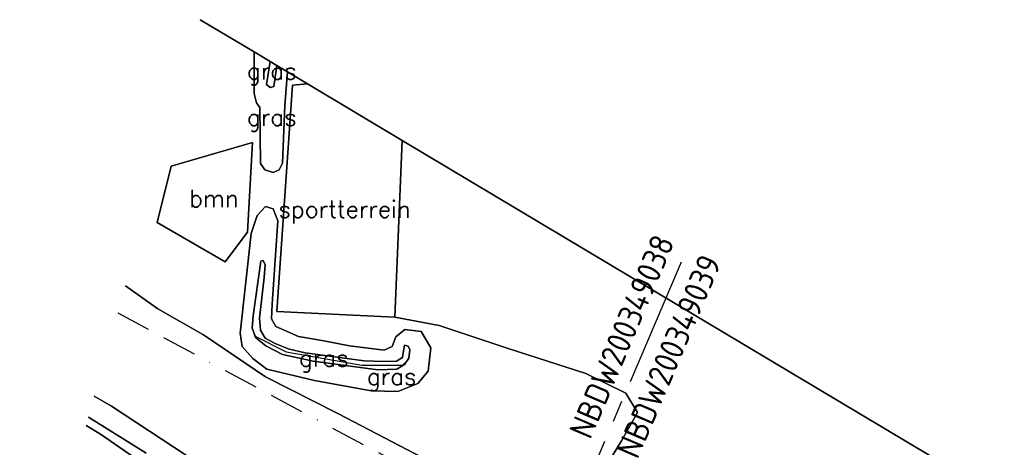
# Model space of a CAD drawing. Header units: millimetres. Extents: x 129727 to 131402, y 399018 to 399724.
# Tile 24 of 60: x 129781 to 129926, y 399662 to 399724. Entities that reach past the tile are written whole.
import ezdxf
from ezdxf.enums import TextEntityAlignment as Align

# ---------------------------------------------------------------- set-up
doc = ezdxf.new("R2010")
doc.units = ezdxf.units.MM
doc.linetypes.add('BORDERX2', pattern=[88.9, 25.4, -12.7, 25.4, -12.7, 0, -12.7])
doc.linetypes.add('CENTRE2', pattern=[28.575, 19.05, -3.175, 3.175, -3.175])
for name, color, linetype in [('EWD-LINE70', 4, 'Continuous'), ('EWD-TO-NW-VERWIJS', 7, 'Continuous'), ('EWD-TXT35', 3, 'Continuous'), ('LKI-VW-BUI-VE', 1, 'Continuous'), ('MDI-IN-OPNAMEGRENS', 7, 'Continuous'), ('MDI-VL-BEPLANTING', 7, 'Continuous'), ('MDI-VL-COMBI', 7, 'Continuous'), ('MDI-VL-GRAS', 7, 'Continuous'), ('MDI-VL-TALUD', 7, 'Continuous'), ('MDI-XX-BEPLANTING', 80, 'Continuous'), ('MDI-XX-COMBI', 10, 'Continuous'), ('MDI-XX-GRAS', 7, 'Continuous'), ('MDI-XX-RASTER', 255, 'Continuous'), ('MDI-XX-TALUD', 84, 'Continuous'), ('MDI-XX-TERREINAFSCH', 253, 'Continuous')]:
    doc.layers.add(name, color=color, linetype=linetype)
doc.styles.add('ISO', font='ISO.SHX')
doc.styles.add('ROMANS25', font='ROMANS.shx', dxfattribs={"height": 2.5})

# ---------------------------------------------------------------- blocks, each defined once
blk = doc.blocks.new('AN001')
at = {"layer": 'EWD-LINE70', "linetype": 'CENTRE2'}
blk.add_line((-125, 0), (125, 0), dxfattribs=at)
at = {"layer": 'EWD-TXT35', "style": 'ISO'}
for tag, p in [('1', (125, 2)), ('2', (125, -5.5))]:
    blk.add_attdef(tag, text='', height=3.5, dxfattribs=at).set_placement(p, align=Align.RIGHT)

msp = doc.modelspace()

# ---------------------------------------------------------------- linework, layer by layer
at = {"layer": 'LKI-VW-BUI-VE', "linetype": 'BORDERX2', "ltscale": 0.2, "flags": 128}
msp.add_lwpolyline([(129795.527, 399681.24), (129842.66, 399655.99), (129856.81, 399648.46), (129882.428, 399635.337), (129926.769, 399611.69), (129967.06, 399589.971), (129974.073, 399586.23), (129998.512, 399571.695), (130000, 399570.805)], dxfattribs=at)
at = {"layer": 'MDI-IN-OPNAMEGRENS'}
for p, q in [((129815.538, 399719.523), (129807.639, 399724.247)), ((129817.858, 399718.136), (129815.538, 399719.523)), ((129818.855, 399717.54), (129817.858, 399718.136)), ((129820.419, 399716.604), (129818.855, 399717.54)), ((129823.371, 399714.839), (129820.419, 399716.604)), ((129837.233, 399706.549), (129823.371, 399714.839)), ((129918.061, 399658.279), (129837.233, 399706.549))]:
    msp.add_line(p, q, dxfattribs=at)
at = {"layer": 'MDI-VL-BEPLANTING'}
for p, q in [((129836.177, 399680.628), (129837.233, 399706.549)), ((129837.233, 399706.549), (129918.061, 399658.279)), ((129803.384, 399702.776), (129815.276, 399706.224)), ((129815.276, 399706.224), (129814.566, 399693.073)), ((129801.288, 399694.519), (129803.384, 399702.776)), ((129803.384, 399702.776), (129803.384, 399702.776)), ((129811.261, 399688.74), (129801.288, 399694.519)), ((129814.566, 399693.073), (129811.261, 399688.74)), ((129796.643, 399685.204), (129801.42, 399681.832)), ((129801.42, 399681.832), (129808.081, 399678.027)), ((129842.652, 399679.407), (129836.177, 399680.628)), ((129852.77, 399676.026), (129842.652, 399679.407)), ((129808.081, 399678.027), (129817.192, 399671.86)), ((129864.166, 399672.367), (129852.77, 399676.026)), ((129817.192, 399671.86), (129827.825, 399666.52)), ((129870.048, 399669.483), (129864.166, 399672.367)), ((129794.61, 399667.579), (129792.087, 399669.026)), ((129871.755, 399666.662), (129870.048, 399669.483)), ((129805.619, 399660.323), (129794.61, 399667.579)), ((129827.825, 399666.52), (129848.777, 399655.565)), ((129869.436, 399662.489), (129871.755, 399666.662)), ((129866.668, 399658.028), (129869.436, 399662.489))]:
    msp.add_line(p, q, dxfattribs=at)
at = {"layer": 'MDI-VL-COMBI'}
for p, q in [((129818.857, 399681.439), (129821.171, 399714.633)), ((129821.171, 399714.633), (129823.371, 399714.839)), ((129823.371, 399714.839), (129837.233, 399706.549)), ((129837.233, 399706.549), (129836.177, 399680.628)), ((129837.233, 399706.549), (129837.233, 399706.549)), ((129836.177, 399680.628), (129818.857, 399681.439))]:
    msp.add_line(p, q, dxfattribs=at)
at = {"layer": 'MDI-VL-GRAS'}
for p, q in [((129807.639, 399724.247), (129815.538, 399719.523)), ((129815.553, 399713.432), (129815.538, 399719.523)), ((129815.538, 399719.523), (129817.858, 399718.136)), ((129815.538, 399719.523), (129815.553, 399713.432)), ((129817.363, 399714.733), (129817.858, 399718.136)), ((129817.858, 399718.136), (129817.363, 399714.733)), ((129817.858, 399718.136), (129818.855, 399717.54)), ((129818.855, 399717.54), (129818.43, 399714.446)), ((129818.43, 399714.446), (129818.855, 399717.54)), ((129818.855, 399717.54), (129818.855, 399717.54)), ((129818.855, 399717.54), (129820.419, 399716.604)), ((129820.419, 399716.604), (129820.01, 399711.684)), ((129820.01, 399711.684), (129820.419, 399716.604)), ((129820.419, 399716.604), (129820.419, 399716.604)), ((129820.419, 399716.604), (129823.371, 399714.839)), ((129817.886, 399714.293), (129817.363, 399714.733)), ((129817.363, 399714.733), (129817.886, 399714.293)), ((129818.43, 399714.446), (129817.886, 399714.293)), ((129817.886, 399714.293), (129818.43, 399714.446)), ((129821.171, 399714.633), (129818.857, 399681.439)), ((129823.371, 399714.839), (129821.171, 399714.633)), ((129815.868, 399712.041), (129815.553, 399713.432)), ((129815.553, 399713.432), (129815.868, 399712.041)), ((129816.359, 399711.351), (129815.868, 399712.041)), ((129815.868, 399712.041), (129816.359, 399711.351)), ((129816.454, 399703.169), (129816.359, 399711.351)), ((129816.359, 399711.351), (129816.454, 399703.169)), ((129820.01, 399711.684), (129819.705, 399703.196)), ((129819.705, 399703.196), (129820.01, 399711.684)), ((129815.276, 399706.224), (129803.384, 399702.776)), ((129814.566, 399693.073), (129815.276, 399706.224)), ((129803.384, 399702.776), (129801.288, 399694.519)), ((129803.384, 399702.776), (129803.384, 399702.776)), ((129817.081, 399702.214), (129816.454, 399703.169)), ((129816.454, 399703.169), (129817.081, 399702.214)), ((129818.307, 399701.828), (129817.081, 399702.214)), ((129817.081, 399702.214), (129818.307, 399701.828)), ((129819.189, 399702.24), (129818.307, 399701.828)), ((129818.307, 399701.828), (129819.189, 399702.24)), ((129819.705, 399703.196), (129819.189, 399702.24)), ((129819.189, 399702.24), (129819.705, 399703.196)), ((129817.183, 399696.841), (129815.977, 399695.549)), ((129815.977, 399695.549), (129817.183, 399696.841)), ((129818.338, 399696.505), (129817.183, 399696.841)), ((129817.183, 399696.841), (129818.338, 399696.505)), ((129819.006, 399694.747), (129818.338, 399696.505)), ((129818.338, 399696.505), (129819.006, 399694.747)), ((129818.338, 399696.505), (129818.338, 399696.505)), ((129815.977, 399695.549), (129815.118, 399692.886)), ((129815.118, 399692.886), (129815.977, 399695.549)), ((129815.977, 399695.549), (129815.977, 399695.549)), ((129818.188, 399682.539), (129819.006, 399694.747)), ((129819.006, 399694.747), (129818.188, 399682.539)), ((129801.288, 399694.519), (129811.261, 399688.74)), ((129811.261, 399688.74), (129814.566, 399693.073)), ((129815.118, 399692.886), (129813.484, 399678.3)), ((129813.484, 399678.3), (129815.118, 399692.886)), ((129816.503, 399688.853), (129816.839, 399688.931)), ((129816.839, 399688.931), (129816.503, 399688.853)), ((129816.839, 399688.931), (129817.139, 399688.301)), ((129817.139, 399688.301), (129816.839, 399688.931)), ((129815.404, 399680.804), (129816.503, 399688.853)), ((129816.503, 399688.853), (129815.404, 399680.804)), ((129816.503, 399688.853), (129816.503, 399688.853)), ((129817.139, 399688.301), (129817.019, 399686.46)), ((129817.019, 399686.46), (129817.139, 399688.301)), ((129817.019, 399686.46), (129816.33, 399680.495)), ((129816.33, 399680.495), (129817.019, 399686.46)), ((129817.019, 399686.46), (129817.019, 399686.46)), ((129801.42, 399681.832), (129796.643, 399685.204)), ((129808.081, 399678.027), (129801.42, 399681.832)), ((129818.057, 399680.369), (129818.188, 399682.539)), ((129818.188, 399682.539), (129818.057, 399680.369)), ((129815.242, 399678.998), (129815.404, 399680.804)), ((129815.404, 399680.804), (129815.242, 399678.998)), ((129816.33, 399680.495), (129816.448, 399678.74)), ((129816.448, 399678.74), (129816.33, 399680.495)), ((129818.706, 399679.254), (129818.057, 399680.369)), ((129818.057, 399680.369), (129818.706, 399679.254)), ((129818.857, 399681.439), (129836.177, 399680.628)), ((129836.177, 399680.628), (129842.652, 399679.407)), ((129815.769, 399677.611), (129815.242, 399678.998)), ((129815.242, 399678.998), (129815.769, 399677.611)), ((129822.062, 399677.808), (129818.706, 399679.254)), ((129818.706, 399679.254), (129822.062, 399677.808)), ((129837.61, 399678.829), (129836.324, 399677.726)), ((129836.324, 399677.726), (129837.61, 399678.829)), ((129840.047, 399678.528), (129837.61, 399678.829)), ((129837.61, 399678.829), (129840.047, 399678.528)), ((129842.652, 399679.407), (129852.77, 399676.026)), ((129817.192, 399671.86), (129808.081, 399678.027)), ((129813.484, 399678.3), (129813.751, 399676.306)), ((129813.751, 399676.306), (129813.484, 399678.3)), ((129817.24, 399676.442), (129815.769, 399677.611)), ((129815.769, 399677.611), (129817.24, 399676.442)), ((129816.448, 399678.74), (129817.135, 399677.563)), ((129817.135, 399677.563), (129816.448, 399678.74)), ((129817.135, 399677.563), (129818.618, 399676.779)), ((129818.618, 399676.779), (129817.135, 399677.563)), ((129825.766, 399677.132), (129822.062, 399677.808)), ((129822.062, 399677.808), (129825.766, 399677.132)), ((129836.324, 399677.726), (129835.789, 399676.32)), ((129835.789, 399676.32), (129836.324, 399677.726)), ((129841.472, 399676.107), (129840.047, 399678.528)), ((129840.047, 399678.528), (129841.472, 399676.107)), ((129813.751, 399676.306), (129815.332, 399674.582)), ((129815.332, 399674.582), (129813.751, 399676.306)), ((129819.71, 399675.15), (129817.24, 399676.442)), ((129817.24, 399676.442), (129819.71, 399675.15)), ((129818.618, 399676.779), (129820.514, 399675.966)), ((129820.514, 399675.966), (129818.618, 399676.779)), ((129820.514, 399675.966), (129823.01, 399675.378)), ((129823.01, 399675.378), (129820.514, 399675.966)), ((129829.528, 399676.41), (129825.766, 399677.132)), ((129825.766, 399677.132), (129829.528, 399676.41)), ((129834.62, 399675.788), (129829.528, 399676.41)), ((129829.528, 399676.41), (129834.62, 399675.788)), ((129835.789, 399676.32), (129834.62, 399675.788)), ((129834.62, 399675.788), (129835.789, 399676.32)), ((129837.446, 399675.707), (129837.603, 399676.496)), ((129837.603, 399676.496), (129837.446, 399675.707)), ((129837.603, 399676.496), (129838.143, 399676.358)), ((129838.143, 399676.358), (129837.603, 399676.496)), ((129838.143, 399676.358), (129838.344, 399675.852)), ((129838.344, 399675.852), (129838.143, 399676.358)), ((129841.081, 399672.683), (129841.472, 399676.107)), ((129841.472, 399676.107), (129841.081, 399672.683)), ((129852.77, 399676.026), (129864.166, 399672.367)), ((129815.332, 399674.582), (129817.384, 399672.995)), ((129817.384, 399672.995), (129815.332, 399674.582)), ((129824.179, 399674.178), (129819.71, 399675.15)), ((129819.71, 399675.15), (129824.179, 399674.178)), ((129823.01, 399675.378), (129831.681, 399674.219)), ((129831.681, 399674.219), (129823.01, 399675.378)), ((129836.402, 399674.159), (129837.278, 399674.7)), ((129837.278, 399674.7), (129836.402, 399674.159)), ((129837.278, 399674.7), (129837.446, 399675.707)), ((129837.446, 399675.707), (129837.278, 399674.7)), ((129838.2, 399674.603), (129837.598, 399673.678)), ((129837.598, 399673.678), (129838.2, 399674.603)), ((129838.344, 399675.852), (129838.2, 399674.603)), ((129838.2, 399674.603), (129838.344, 399675.852)), ((129833.665, 399672.881), (129824.179, 399674.178)), ((129824.179, 399674.178), (129833.665, 399672.881)), ((129831.681, 399674.219), (129834.536, 399674.102)), ((129834.536, 399674.102), (129831.681, 399674.219)), ((129834.536, 399674.102), (129836.402, 399674.159)), ((129836.402, 399674.159), (129834.536, 399674.102)), ((129837.598, 399673.678), (129836.456, 399672.987)), ((129836.456, 399672.987), (129837.598, 399673.678)), ((129827.825, 399666.52), (129817.192, 399671.86)), ((129817.384, 399672.995), (129824.385, 399671.355)), ((129824.385, 399671.355), (129817.384, 399672.995)), ((129836.456, 399672.987), (129833.665, 399672.881)), ((129833.665, 399672.881), (129836.456, 399672.987)), ((129839.536, 399670.882), (129841.081, 399672.683)), ((129841.081, 399672.683), (129839.536, 399670.882)), ((129864.166, 399672.367), (129870.048, 399669.483)), ((129824.385, 399671.355), (129832.69, 399669.841)), ((129832.69, 399669.841), (129824.385, 399671.355)), ((129836.611, 399669.731), (129839.536, 399670.882)), ((129839.536, 399670.882), (129836.611, 399669.731)), ((129792.087, 399669.026), (129794.61, 399667.579)), ((129832.69, 399669.841), (129836.611, 399669.731)), ((129836.611, 399669.731), (129832.69, 399669.841)), ((129870.048, 399669.483), (129871.755, 399666.662)), ((129794.61, 399667.579), (129805.619, 399660.323)), ((129799.697, 399660.656), (129791.221, 399665.954)), ((129791.221, 399665.954), (129799.697, 399660.656)), ((129848.777, 399655.565), (129827.825, 399666.52)), ((129871.755, 399666.662), (129869.436, 399662.489)), ((129790.882, 399664.75), (129792.986, 399663.458)), ((129792.986, 399663.458), (129790.882, 399664.75)), ((129792.986, 399663.458), (129815.582, 399647.961)), ((129815.582, 399647.961), (129792.986, 399663.458)), ((129869.436, 399662.489), (129866.668, 399658.028))]:
    msp.add_line(p, q, dxfattribs=at)
at = {"layer": 'MDI-VL-TALUD'}
for p, q in [((129815.553, 399713.432), (129815.538, 399719.523)), ((129815.538, 399719.523), (129817.858, 399718.136)), ((129817.858, 399718.136), (129817.363, 399714.733)), ((129818.43, 399714.446), (129818.855, 399717.54)), ((129818.855, 399717.54), (129820.419, 399716.604)), ((129820.419, 399716.604), (129820.01, 399711.684)), ((129820.419, 399716.604), (129820.419, 399716.604)), ((129817.363, 399714.733), (129817.886, 399714.293)), ((129817.886, 399714.293), (129818.43, 399714.446)), ((129815.868, 399712.041), (129815.553, 399713.432)), ((129816.359, 399711.351), (129815.868, 399712.041)), ((129816.454, 399703.169), (129816.359, 399711.351)), ((129820.01, 399711.684), (129819.705, 399703.196)), ((129817.081, 399702.214), (129816.454, 399703.169)), ((129818.307, 399701.828), (129817.081, 399702.214)), ((129819.189, 399702.24), (129818.307, 399701.828)), ((129819.705, 399703.196), (129819.189, 399702.24)), ((129815.977, 399695.549), (129817.183, 399696.841)), ((129817.183, 399696.841), (129818.338, 399696.505)), ((129818.338, 399696.505), (129819.006, 399694.747)), ((129815.118, 399692.886), (129815.977, 399695.549)), ((129819.006, 399694.747), (129818.188, 399682.539)), ((129813.484, 399678.3), (129815.118, 399692.886)), ((129816.839, 399688.931), (129816.503, 399688.853)), ((129817.139, 399688.301), (129816.839, 399688.931)), ((129816.503, 399688.853), (129815.404, 399680.804)), ((129817.019, 399686.46), (129817.139, 399688.301)), ((129816.33, 399680.495), (129817.019, 399686.46)), ((129817.019, 399686.46), (129817.019, 399686.46)), ((129818.188, 399682.539), (129818.057, 399680.369)), ((129815.404, 399680.804), (129815.242, 399678.998)), ((129816.448, 399678.74), (129816.33, 399680.495)), ((129818.057, 399680.369), (129818.706, 399679.254)), ((129815.242, 399678.998), (129815.769, 399677.611)), ((129818.706, 399679.254), (129822.062, 399677.808)), ((129836.324, 399677.726), (129837.61, 399678.829)), ((129837.61, 399678.829), (129840.047, 399678.528)), ((129813.751, 399676.306), (129813.484, 399678.3)), ((129815.769, 399677.611), (129817.24, 399676.442)), ((129817.135, 399677.563), (129816.448, 399678.74)), ((129818.618, 399676.779), (129817.135, 399677.563)), ((129822.062, 399677.808), (129825.766, 399677.132)), ((129835.789, 399676.32), (129836.324, 399677.726)), ((129840.047, 399678.528), (129841.472, 399676.107)), ((129815.332, 399674.582), (129813.751, 399676.306)), ((129817.24, 399676.442), (129819.71, 399675.15)), ((129820.514, 399675.966), (129818.618, 399676.779)), ((129823.01, 399675.378), (129820.514, 399675.966)), ((129825.766, 399677.132), (129829.528, 399676.41)), ((129825.766, 399677.132), (129825.766, 399677.132)), ((129829.528, 399676.41), (129834.62, 399675.788)), ((129834.62, 399675.788), (129835.789, 399676.32)), ((129837.603, 399676.496), (129837.446, 399675.707)), ((129838.143, 399676.358), (129837.603, 399676.496)), ((129838.344, 399675.852), (129838.143, 399676.358)), ((129841.472, 399676.107), (129841.081, 399672.683)), ((129817.384, 399672.995), (129815.332, 399674.582)), ((129819.71, 399675.15), (129824.179, 399674.178)), ((129831.681, 399674.219), (129823.01, 399675.378)), ((129837.278, 399674.7), (129836.402, 399674.159)), ((129837.446, 399675.707), (129837.278, 399674.7)), ((129837.598, 399673.678), (129838.2, 399674.603)), ((129838.2, 399674.603), (129838.344, 399675.852)), ((129824.179, 399674.178), (129833.665, 399672.881)), ((129834.536, 399674.102), (129831.681, 399674.219)), ((129836.402, 399674.159), (129834.536, 399674.102)), ((129836.456, 399672.987), (129837.598, 399673.678)), ((129824.385, 399671.355), (129817.384, 399672.995)), ((129833.665, 399672.881), (129836.456, 399672.987)), ((129841.081, 399672.683), (129839.536, 399670.882)), ((129832.69, 399669.841), (129824.385, 399671.355)), ((129839.536, 399670.882), (129836.611, 399669.731)), ((129792.087, 399669.026), (129794.61, 399667.579)), ((129836.611, 399669.731), (129832.69, 399669.841)), ((129794.61, 399667.579), (129805.619, 399660.323)), ((129799.697, 399660.656), (129791.221, 399665.954)), ((129790.882, 399664.75), (129792.986, 399663.458)), ((129792.986, 399663.458), (129815.582, 399647.961))]:
    msp.add_line(p, q, dxfattribs=at)
at = {"layer": 'MDI-XX-RASTER'}
for p, q in [((129815.502, 399677.929), (129820.246, 399675.535)), ((129820.246, 399675.535), (129831.335, 399673.564)), ((129831.335, 399673.564), (129837.279, 399673.588)), ((129837.279, 399673.588), (129837.995, 399674.198))]:
    msp.add_line(p, q, dxfattribs=at)
at = {"layer": 'MDI-XX-TALUD'}
for p, q in [((129815.538, 399719.523), (129815.553, 399713.432)), ((129817.363, 399714.733), (129817.858, 399718.136)), ((129818.855, 399717.54), (129818.43, 399714.446)), ((129820.01, 399711.684), (129820.419, 399716.604)), ((129817.886, 399714.293), (129817.363, 399714.733)), ((129818.43, 399714.446), (129817.886, 399714.293)), ((129815.553, 399713.432), (129815.868, 399712.041)), ((129815.868, 399712.041), (129816.359, 399711.351)), ((129816.359, 399711.351), (129816.454, 399703.169)), ((129819.705, 399703.196), (129820.01, 399711.684)), ((129816.454, 399703.169), (129817.081, 399702.214)), ((129817.081, 399702.214), (129818.307, 399701.828)), ((129818.307, 399701.828), (129819.189, 399702.24)), ((129819.189, 399702.24), (129819.705, 399703.196)), ((129817.183, 399696.841), (129815.977, 399695.549)), ((129818.338, 399696.505), (129817.183, 399696.841)), ((129819.006, 399694.747), (129818.338, 399696.505)), ((129815.977, 399695.549), (129815.118, 399692.886)), ((129818.188, 399682.539), (129819.006, 399694.747)), ((129815.118, 399692.886), (129813.484, 399678.3)), ((129816.503, 399688.853), (129816.839, 399688.931)), ((129816.839, 399688.931), (129817.139, 399688.301)), ((129815.404, 399680.804), (129816.503, 399688.853)), ((129817.139, 399688.301), (129817.019, 399686.46)), ((129817.019, 399686.46), (129816.33, 399680.495)), ((129818.057, 399680.369), (129818.188, 399682.539)), ((129815.242, 399678.998), (129815.404, 399680.804)), ((129816.33, 399680.495), (129816.448, 399678.74)), ((129818.706, 399679.254), (129818.057, 399680.369)), ((129815.769, 399677.611), (129815.242, 399678.998)), ((129822.062, 399677.808), (129818.706, 399679.254)), ((129837.61, 399678.829), (129836.324, 399677.726)), ((129840.047, 399678.528), (129837.61, 399678.829)), ((129813.484, 399678.3), (129813.751, 399676.306)), ((129817.24, 399676.442), (129815.769, 399677.611)), ((129816.448, 399678.74), (129817.135, 399677.563)), ((129817.135, 399677.563), (129818.618, 399676.779)), ((129825.766, 399677.132), (129822.062, 399677.808)), ((129836.324, 399677.726), (129835.789, 399676.32)), ((129841.472, 399676.107), (129840.047, 399678.528)), ((129813.751, 399676.306), (129815.332, 399674.582)), ((129819.71, 399675.15), (129817.24, 399676.442)), ((129818.618, 399676.779), (129820.514, 399675.966)), ((129820.514, 399675.966), (129823.01, 399675.378)), ((129829.528, 399676.41), (129825.766, 399677.132)), ((129834.62, 399675.788), (129829.528, 399676.41)), ((129835.789, 399676.32), (129834.62, 399675.788)), ((129837.446, 399675.707), (129837.603, 399676.496)), ((129837.603, 399676.496), (129838.143, 399676.358)), ((129838.143, 399676.358), (129838.344, 399675.852)), ((129841.081, 399672.683), (129841.472, 399676.107)), ((129815.332, 399674.582), (129817.384, 399672.995)), ((129824.179, 399674.178), (129819.71, 399675.15)), ((129823.01, 399675.378), (129831.681, 399674.219)), ((129836.402, 399674.159), (129837.278, 399674.7)), ((129837.278, 399674.7), (129837.446, 399675.707)), ((129838.2, 399674.603), (129837.598, 399673.678)), ((129838.344, 399675.852), (129838.2, 399674.603)), ((129833.665, 399672.881), (129824.179, 399674.178)), ((129831.681, 399674.219), (129834.536, 399674.102)), ((129834.536, 399674.102), (129836.402, 399674.159)), ((129837.598, 399673.678), (129836.456, 399672.987)), ((129817.384, 399672.995), (129824.385, 399671.355)), ((129836.456, 399672.987), (129833.665, 399672.881)), ((129839.536, 399670.882), (129841.081, 399672.683)), ((129824.385, 399671.355), (129832.69, 399669.841)), ((129836.611, 399669.731), (129839.536, 399670.882)), ((129792.087, 399669.026), (129794.61, 399667.579)), ((129832.69, 399669.841), (129836.611, 399669.731)), ((129794.61, 399667.579), (129805.619, 399660.323)), ((129791.221, 399665.954), (129799.697, 399660.656)), ((129792.986, 399663.458), (129790.882, 399664.75)), ((129815.582, 399647.961), (129792.986, 399663.458))]:
    msp.add_line(p, q, dxfattribs=at)
at = {"layer": 'MDI-XX-TERREINAFSCH'}
for p, q in [((129821.171, 399714.633), (129818.857, 399681.439)), ((129823.371, 399714.839), (129821.171, 399714.633)), ((129836.177, 399680.628), (129837.233, 399706.549)), ((129815.276, 399706.224), (129803.384, 399702.776)), ((129814.566, 399693.073), (129815.276, 399706.224)), ((129803.384, 399702.776), (129801.288, 399694.519)), ((129801.288, 399694.519), (129811.261, 399688.74)), ((129811.261, 399688.74), (129814.566, 399693.073)), ((129796.643, 399685.204), (129801.42, 399681.832)), ((129801.42, 399681.832), (129808.081, 399678.027)), ((129818.857, 399681.439), (129836.177, 399680.628)), ((129842.652, 399679.407), (129836.177, 399680.628)), ((129852.77, 399676.026), (129842.652, 399679.407)), ((129808.081, 399678.027), (129817.192, 399671.86)), ((129864.166, 399672.367), (129852.77, 399676.026)), ((129817.192, 399671.86), (129827.825, 399666.52)), ((129870.048, 399669.483), (129864.166, 399672.367)), ((129871.755, 399666.662), (129870.048, 399669.483)), ((129827.825, 399666.52), (129848.777, 399655.565)), ((129869.436, 399662.489), (129871.755, 399666.662)), ((129866.668, 399658.028), (129869.436, 399662.489))]:
    msp.add_line(p, q, dxfattribs=at)

# ---------------------------------------------------------------- block references
at = {"layer": 'EWD-TO-NW-VERWIJS', "rotation": 66.9285855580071}
msp.add_blockref('AN001', (129830.128, 399575.897), dxfattribs=at).add_auto_attribs({'1': 'NBDW200349038', '2': 'NBDW200349039'})

# ---------------------------------------------------------------- texts
at = {"layer": 'MDI-XX-BEPLANTING', "style": 'ROMANS25'}
msp.add_text('bmn', height=2.5, dxfattribs=at).set_placement((129809.64, 399698.026), align=Align.MIDDLE_CENTER)
at = {"layer": 'MDI-XX-COMBI', "style": 'ROMANS25'}
msp.add_text('sportterrein', height=2.5, dxfattribs=at).set_placement((129828.799, 399696.458), align=Align.MIDDLE_CENTER)
at = {"layer": 'MDI-XX-GRAS', "style": 'ROMANS25'}
for p in [(129818.124, 399716.737), (129818.124, 399709.948), (129825.754, 399674.63), (129835.706, 399671.927)]:
    msp.add_text('gras', height=2.5, dxfattribs=at).set_placement(p, align=Align.MIDDLE_CENTER)

doc.saveas('drawing.dxf')
